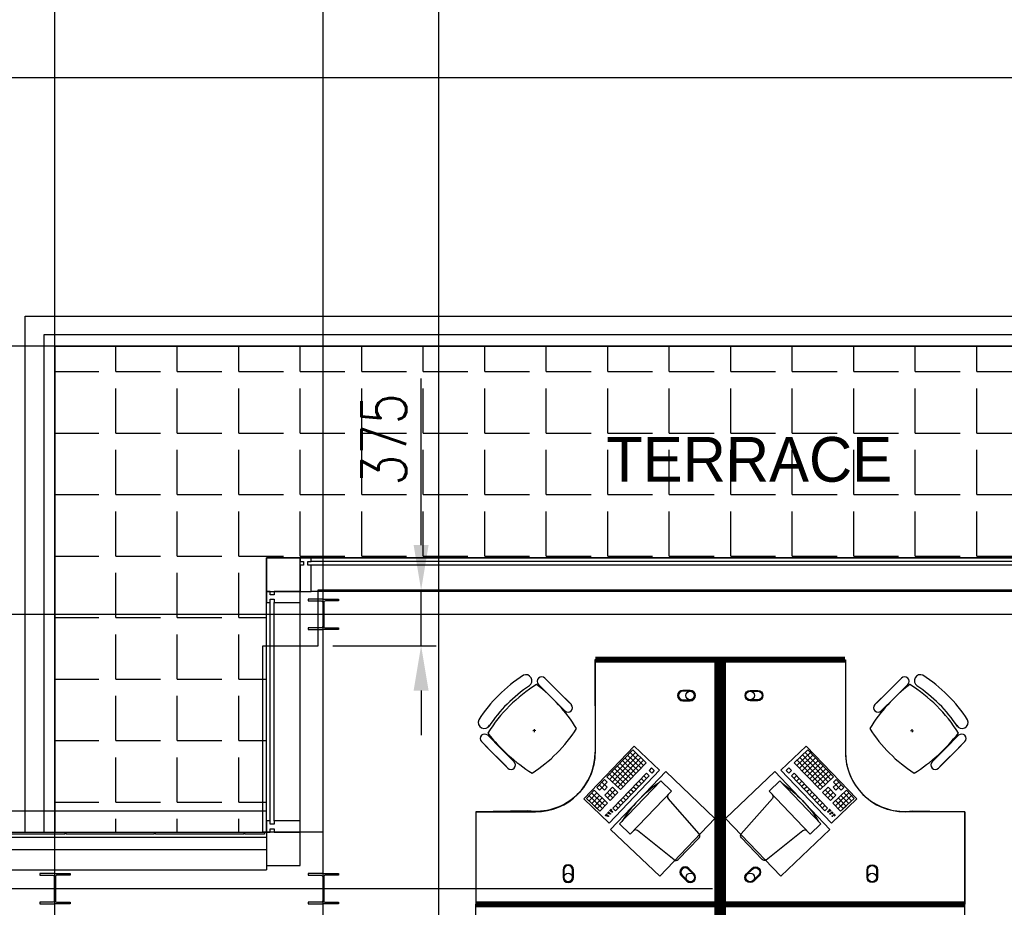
# Model space of a CAD drawing. Header units: millimetres. Extents: x -312551 to 250764, y -35891 to 59426.
# Tile 229 of 256: x 93872 to 100475, y 47920 to 53873. Entities that reach past the tile are written whole.
import ezdxf

# ---------------------------------------------------------------- set-up
doc = ezdxf.new("R2010")
doc.units = ezdxf.units.MM
doc.header["$LTSCALE"] = 2.5
for name, color, linetype in [('curtain walling', 7, 'Continuous'), ('FO-00 - FURN$0$FURNITURE', 22, 'Continuous'), ('FO-00 - FURN$0$SP-01$0$FIT-OUT$0$FURNITURE', 22, 'Continuous'), ('GLAZING', 1, 'Continuous'), ('NF ARCH', 4, 'Continuous'), ('NF-AS BUILT', 7, 'Continuous'), ('NF-AS BUILT DIMS', 4, 'Continuous'), ('NF-GRIDS', 252, 'Continuous'), ('NF-Steel columns', 6, 'Continuous'), ('TERR TILE 600', 160, 'Continuous'), ('Terrace', 6, 'Continuous'), ('Terracotta Tile', 30, 'Continuous'), ('Text', 7, 'Continuous')]:
    doc.layers.add(name, color=color, linetype=linetype)
doc.styles.add('ROMANS', font='romans.shx', dxfattribs={"width": 0.8})
doc.dimstyles.new('100NFDIM', dxfattribs={"dimscale": 100, "dimtxt": 3, "dimasz": 3, "dimexe": 1, "dimexo": 1, "dimgap": 1, "dimtad": 1, "dimdec": 0, "dimdsep": 46, "dimtxsty": 'ROMANS', "dimcen": 3, "dimclrd": 4, "dimclre": 4, "dimclrt": 1, "dimaunit": 1, "dimadec": 0, "dimazin": 0, "dimtfac": 1, "dimtdec": 0, "dimtmove": 0, "dimatfit": 3, "dimfxl": 0, "dimtolj": 1, "dimarcsym": 0})

# ---------------------------------------------------------------- blocks, each defined once
blk = doc.blocks.new('*D22')
at = {"layer": 'Defpoints', "color": 0}
for p in [(95907.8, 50049.5), (96564.1, 50049.5), (95872.8, 49674.5)]:
    blk.add_point(p, dxfattribs=at)
at = {"layer": 'NF-AS BUILT DIMS', "color": 4, "lineweight": -2}
for p, q in [((96564.1, 50349.5), (96564.1, 51466.6)), ((96007.8, 50049.5), (96664.1, 50049.5)), ((96564.1, 49674.5), (96564.1, 50049.5)), ((95972.8, 49674.5), (96664.1, 49674.5)), ((96564.1, 49374.5), (96564.1, 49074.5))]:
    blk.add_line(p, q, dxfattribs=at)
at = {"layer": 'NF-AS BUILT DIMS', "color": 4}
for points in [[(96514.1, 50349.5), (96614.1, 50349.5), (96564.1, 50049.5)], [(96514.1, 49374.5), (96614.1, 49374.5), (96564.1, 49674.5)]]:
    blk.add_solid(points, dxfattribs=at)
at = {"layer": 'NF-AS BUILT DIMS', "color": 1, "insert": (96314.1, 51058), "char_height": 300, "attachment_point": 5, "rotation": 90, "style": 'ROMANS'}
blk.add_mtext('\\A1;375', dxfattribs=at)
blk = doc.blocks.new('FO-00 - FURN$0$SP-01$0$FIT-OUT$0$PC')
at = {"layer": 'FO-00 - FURN$0$SP-01$0$FIT-OUT$0$FURNITURE', "linetype": 'Continuous'}
for p, q in [((241.8, -93.1), (98, -236.8)), ((268.8, -92), (509.4, -294.6)), ((96.9, -263.9), (299.5, -504.5))]:
    blk.add_line(p, q, dxfattribs=at)
blk.add_lwpolyline([(276, -553.9), (346.7, -624.6), (629.5, -341.8), (558.8, -271)], close=True, dxfattribs=at)
for centre, radius, start, end in [((255.9, -107.2), 20, 49.89909, 135), ((112.2, -251), 20, 135, 220.10091), ((522.3, -279.3), 20, 229.89909, 315), ((-109.9, 114.8), 864, 303.17791, 326.82209), ((284.2, -517.4), 20, 315, 40.10091)]:
    blk.add_arc(centre, radius, start, end, dxfattribs=at)

msp = doc.modelspace()

# ---------------------------------------------------------------- hatches: boundary and pattern name
at = {"layer": 'Terrace'}
h = msp.add_hatch(dxfattribs=at)
h.set_pattern_fill('ANGLE', color=256, scale=1500, style=0)
h.set_pattern_definition([(0, (-2071521.74, -4242199.36), (0, 412.5), [300, -112.5]), (90, (-2071521.74, -4242199.36), (-412.5, 3e-14), [300, -112.5])])
h.paths.add_polyline_path([(94107.8, 48425.2), (95527.8, 48425.2), (95527.8, 50264.5), (102886.8, 50264.5), (102886.8, 51684.5), (94107.8, 51684.5)])

# ---------------------------------------------------------------- linework, layer by layer
for p, q in [((95527.8, 48388.2), (92382.8, 48388.2)), ((92382.8, 48308.2), (95527.8, 48308.2)), ((92382.8, 48171.2), (95527.8, 48171.2)), ((95527.8, 48200.2), (95527.8, 48171.2))]:
    msp.add_line(p, q)
at = {"layer": 'curtain walling'}
for points in [[(95752.8, 50264.5), (95527.8, 50264.5), (95527.8, 50039.5), (95752.8, 50039.6)], [(95527.8, 48200.2), (95752.8, 48200.2), (95752.8, 48425.2), (95527.8, 48425.2)]]:
    msp.add_lwpolyline(points, close=True, dxfattribs=at)
for points in [[(95752.8, 50239.6), (95775.3, 50239.6), (95775.3, 50214.6), (95752.8, 50214.6), (95752.8, 50039.6), (95827.8, 50039.6), (95827.8, 50214.6), (95805.3, 50214.6), (95805.3, 50239.6), (95827.8, 50239.6), (95827.8, 50264.6), (95752.8, 50264.6), (95752.8, 50239.6)], [(95552.8, 49964.5), (95552.8, 49987), (95577.8, 49987), (95577.8, 49964.5), (95752.8, 49964.5), (95752.8, 50039.5), (95577.8, 50039.5), (95577.8, 50017), (95552.8, 50017), (95552.8, 50039.5), (95527.8, 50039.5), (95527.8, 49964.5), (95552.8, 49964.5)], [(95552.8, 48425.2), (95552.8, 48447.7), (95577.8, 48447.7), (95577.8, 48425.2), (95752.8, 48425.2), (95752.8, 48500.2), (95577.8, 48500.2), (95577.8, 48477.7), (95552.8, 48477.7), (95552.8, 48500.2), (95527.8, 48500.2), (95527.8, 48425.2), (95552.8, 48425.2)]]:
    msp.add_lwpolyline(points, dxfattribs=at)
at = {"layer": 'FO-00 - FURN$0$FURNITURE'}
for p, q in [((97730.7, 49560.5, 0), (97730.7, 48960.5, 0)), ((99409.8, 49560.5, 0), (99409.8, 48960.5, 0)), ((97290.4, 49406.9, 0), (97290.4, 49406.8, 0)), ((97351.9, 49414.8, 0), (97440.5, 49326.2, 0)), ((97394.4, 49457.3, 0), (97483, 49368.7, 0)), ((97561.8, 49289.8, 0), (97420.4, 49431.2, 0)), ((99617.7, 49289.8, 0), (99759.2, 49431.2, 0)), ((99785.2, 49457.3, 0), (99696.6, 49368.7, 0)), ((99827.6, 49414.8, 0), (99739, 49326.2, 0)), ((99889.2, 49406.9, 0), (99889.1, 49406.8, 0)), ((97519.4, 49247.4, 0), (97378, 49388.8, 0)), ((97571.6, 49280.1, 0), (97483, 49368.7, 0)), ((99608, 49280.1, 0), (99696.6, 49368.7, 0)), ((99660.2, 49247.4, 0), (99801.6, 49388.8, 0)), ((97529.1, 49237.6, 0), (97440.5, 49326.2, 0)), ((99650.4, 49237.6, 0), (99739, 49326.2, 0)), ((97011, 49073.9, 0), (97099.6, 48985.3, 0)), ((97332.9, 49105.4, 0), (97312.9, 49104.4, 0)), ((97323.4, 49114.9, 0), (97322.4, 49094.9, 0)), ((99846.6, 49105.4, 0), (99866.6, 49104.4, 0)), ((99856.1, 49114.9, 0), (99857.1, 49094.9, 0)), ((100168.6, 49073.9, 0), (100080, 48985.3, 0)), ((96968.6, 49031.5, 0), (97057.2, 48942.9, 0)), ((97136, 48864, 0), (96994.6, 49005.4, 0)), ((97654.9, 48647.2, 0), (97993.1, 49001.7, 0)), ((97993.1, 49001.7, 0), (98163.2, 48839.5, 0)), ((97993.1, 49001.7, 0), (98163.2, 48839.5, 0)), ((97993.1, 49001.7, 0), (98163.2, 48839.5, 0)), ((99147.4, 49001.7, 0), (98977.4, 48839.5, 0)), ((99147.4, 49001.7, 0), (98977.4, 48839.5, 0)), ((99147.4, 49001.7, 0), (98977.4, 48839.5, 0)), ((99485.7, 48647.2, 0), (99147.4, 49001.7, 0)), ((100043.5, 48864, 0), (100185, 49005.4, 0)), ((100211, 49031.5, 0), (100122.4, 48942.9, 0)), ((97145.8, 48854.3, 0), (97057.2, 48942.9, 0)), ((97188.2, 48896.7, 0), (97099.6, 48985.3, 0)), ((97983.1, 48976.8, 0), (97810.5, 48795.9, 0)), ((98001.2, 48959.5, 0), (97828.6, 48778.6, 0)), ((98019.3, 48942.2, 0), (97846.7, 48761.4, 0)), ((97948.6, 48940.6, 0), (98039, 48854.3, 0)), ((97965.9, 48958.7, 0), (98056.3, 48872.4, 0)), ((97983.1, 48976.8, 0), (98073.6, 48890.5, 0)), ((97983.1, 48976.8, 0), (98073.6, 48890.5, 0)), ((97983.1, 48976.8, 0), (98073.6, 48890.5, 0)), ((99157.4, 48976.8, 0), (99067, 48890.5, 0)), ((99157.4, 48976.8, 0), (99067, 48890.5, 0)), ((99157.4, 48976.8, 0), (99067, 48890.5, 0)), ((99174.7, 48958.7, 0), (99084.3, 48872.4, 0)), ((99191.9, 48940.6, 0), (99101.5, 48854.3, 0)), ((99121.3, 48942.2, 0), (99293.8, 48761.4, 0)), ((99139.3, 48959.5, 0), (99311.9, 48778.6, 0)), ((99157.4, 48976.8, 0), (99330, 48795.9, 0)), ((99991.4, 48896.7, 0), (100080, 48985.3, 0)), ((100033.8, 48854.3, 0), (100122.4, 48942.9, 0)), ((98037.4, 48925, 0), (97864.8, 48744.1, 0)), ((97879.6, 48868.2, 0), (97970, 48781.9, 0)), ((98055.5, 48907.7, 0), (97882.9, 48726.9, 0)), ((97896.8, 48886.3, 0), (97987.3, 48800, 0)), ((98073.6, 48890.5, 0), (97901, 48709.6, 0)), ((97914.1, 48904.4, 0), (98004.5, 48818.1, 0)), ((97931.3, 48922.5, 0), (98021.8, 48836.2, 0)), ((99067, 48890.5, 0), (99239.6, 48709.6, 0)), ((99085.1, 48907.7, 0), (99257.7, 48726.9, 0)), ((99103.2, 48925, 0), (99275.8, 48744.1, 0)), ((99209.2, 48922.5, 0), (99118.8, 48836.2, 0)), ((99226.5, 48904.4, 0), (99136, 48818.1, 0)), ((99243.7, 48886.3, 0), (99153.3, 48800, 0)), ((99261, 48868.2, 0), (99170.5, 48781.9, 0)), ((98163.2, 48839.5, 0), (97824.9, 48485, 0)), ((97827.8, 48814, 0), (97918.2, 48727.7, 0)), ((97845.1, 48832.1, 0), (97935.5, 48745.8, 0)), ((98075.2, 48819.8, 0), (97850.8, 48584.6, 0)), ((97862.3, 48850.1, 0), (97952.7, 48763.9, 0)), ((98093.3, 48802.5, 0), (97868.9, 48567.4, 0)), ((98058, 48801.7, 0), (98076, 48784.4, 0)), ((98075.2, 48819.8, 0), (98093.3, 48802.5, 0)), ((98109.7, 48855.9, 0), (98092.5, 48837.9, 0)), ((98092.5, 48837.9, 0), (98110.6, 48820.6, 0)), ((98109.7, 48855.9, 0), (98127.8, 48838.7, 0)), ((98109.7, 48855.9, 0), (98127.8, 48838.7, 0)), ((98109.7, 48855.9, 0), (98127.8, 48838.7, 0)), ((98127.8, 48838.7, 0), (98110.6, 48820.6, 0)), ((98977.4, 48839.5, 0), (99315.7, 48485, 0)), ((99030.8, 48855.9, 0), (99012.7, 48838.7, 0)), ((99030.8, 48855.9, 0), (99012.7, 48838.7, 0)), ((99030.8, 48855.9, 0), (99012.7, 48838.7, 0)), ((99012.7, 48838.7, 0), (99030, 48820.6, 0)), ((99048.1, 48837.9, 0), (99030, 48820.6, 0)), ((99030.8, 48855.9, 0), (99048.1, 48837.9, 0)), ((99065.3, 48819.8, 0), (99047.3, 48802.5, 0)), ((99047.3, 48802.5, 0), (99271.6, 48567.4, 0)), ((99082.6, 48801.7, 0), (99064.5, 48784.4, 0)), ((99065.3, 48819.8, 0), (99289.7, 48584.6, 0)), ((99278.2, 48850.1, 0), (99187.8, 48763.9, 0)), ((99295.5, 48832.1, 0), (99205.1, 48745.8, 0)), ((99312.8, 48814, 0), (99222.3, 48727.7, 0)), ((97793.3, 48777.8, 0), (97741.5, 48723.5, 0)), ((97758.8, 48741.6, 0), (97794.9, 48707.1, 0)), ((97811.4, 48760.5, 0), (97759.6, 48706.3, 0)), ((97776, 48759.7, 0), (97812.2, 48725.2, 0)), ((97793.3, 48777.8, 0), (97811.4, 48760.5, 0)), ((97810.5, 48795.9, 0), (97901, 48709.6, 0)), ((98006.2, 48747.4, 0), (98024.3, 48730.2, 0)), ((98023.4, 48765.5, 0), (98041.5, 48748.2, 0)), ((98040.7, 48783.6, 0), (98058.8, 48766.3, 0)), ((99099.9, 48783.6, 0), (99081.8, 48766.3, 0)), ((99117.1, 48765.5, 0), (99099, 48748.2, 0)), ((99134.4, 48747.4, 0), (99116.3, 48730.2, 0)), ((99330, 48795.9, 0), (99239.6, 48709.6, 0)), ((99364.5, 48759.7, 0), (99328.4, 48725.2, 0)), ((99347.3, 48777.8, 0), (99329.2, 48760.5, 0)), ((99329.2, 48760.5, 0), (99381, 48706.3, 0)), ((99381.8, 48741.6, 0), (99345.6, 48707.1, 0)), ((99347.3, 48777.8, 0), (99399.1, 48723.5, 0)), ((97724.2, 48705.5, 0), (97672.5, 48651.2, 0)), ((97689.7, 48669.3, 0), (97762.1, 48600.2, 0)), ((97742.3, 48688.2, 0), (97690.5, 48633.9, 0)), ((97707, 48687.4, 0), (97779.3, 48618.3, 0)), ((97760.4, 48670.9, 0), (97708.6, 48616.7, 0)), ((97724.2, 48705.5, 0), (97814.7, 48619.2, 0)), ((97741.5, 48723.5, 0), (97759.6, 48706.3, 0)), ((97812.2, 48725.2, 0), (97794.9, 48707.1, 0)), ((97847.5, 48726, 0), (97795.8, 48671.8, 0)), ((97795.8, 48671.8, 0), (97831.9, 48637.2, 0)), ((97813, 48689.9, 0), (97849.2, 48655.3, 0)), ((97865.6, 48708.8, 0), (97813.8, 48654.5, 0)), ((97830.3, 48707.9, 0), (97866.4, 48673.4, 0)), ((97883.7, 48691.5, 0), (97831.9, 48637.2, 0)), ((97847.5, 48726, 0), (97883.7, 48691.5, 0)), ((97937.1, 48675.1, 0), (97955.2, 48657.8, 0)), ((97954.4, 48693.2, 0), (97972.5, 48675.9, 0)), ((97971.7, 48711.2, 0), (97989.7, 48694, 0)), ((97988.9, 48729.3, 0), (98007, 48712.1, 0)), ((99151.6, 48729.3, 0), (99133.5, 48712.1, 0)), ((99168.9, 48711.2, 0), (99150.8, 48694, 0)), ((99186.2, 48693.2, 0), (99168.1, 48675.9, 0)), ((99203.4, 48675.1, 0), (99185.3, 48657.8, 0)), ((99293, 48726, 0), (99256.8, 48691.5, 0)), ((99256.8, 48691.5, 0), (99308.6, 48637.2, 0)), ((99310.3, 48707.9, 0), (99274.1, 48673.4, 0)), ((99274.9, 48708.8, 0), (99326.7, 48654.5, 0)), ((99327.5, 48689.9, 0), (99291.4, 48655.3, 0)), ((99293, 48726, 0), (99344.8, 48671.8, 0)), ((99344.8, 48671.8, 0), (99308.6, 48637.2, 0)), ((99416.3, 48705.5, 0), (99325.9, 48619.2, 0)), ((99328.4, 48725.2, 0), (99345.6, 48707.1, 0)), ((99433.6, 48687.4, 0), (99361.2, 48618.3, 0)), ((99450.8, 48669.3, 0), (99378.5, 48600.2, 0)), ((99380.1, 48670.9, 0), (99431.9, 48616.7, 0)), ((99399.1, 48723.5, 0), (99381, 48706.3, 0)), ((99398.2, 48688.2, 0), (99450, 48633.9, 0)), ((99416.3, 48705.5, 0), (99468.1, 48651.2, 0)), ((97824.9, 48485, 0), (97654.9, 48647.2, 0)), ((97672.5, 48651.2, 0), (97744.8, 48582.2, 0)), ((97778.5, 48653.7, 0), (97726.7, 48599.4, 0)), ((97778.5, 48653.7, 0), (97726.7, 48599.4, 0)), ((97744, 48617.5, 0), (97780.1, 48583, 0)), ((97796.6, 48636.4, 0), (97744.8, 48582.2, 0)), ((97796.6, 48636.4, 0), (97744.8, 48582.2, 0)), ((97761.2, 48635.6, 0), (97797.4, 48601.1, 0)), ((97814.7, 48619.2, 0), (97762.9, 48564.9, 0)), ((97868.1, 48602.7, 0), (97886.2, 48585.5, 0)), ((97885.4, 48620.8, 0), (97903.4, 48603.6, 0)), ((97902.6, 48638.9, 0), (97920.7, 48621.6, 0)), ((97919.9, 48657, 0), (97938, 48639.7, 0)), ((99220.7, 48657, 0), (99202.6, 48639.7, 0)), ((99237.9, 48638.9, 0), (99219.8, 48621.6, 0)), ((99255.2, 48620.8, 0), (99237.1, 48603.6, 0)), ((99272.4, 48602.7, 0), (99254.4, 48585.5, 0)), ((99315.7, 48485, 0), (99485.7, 48647.2, 0)), ((99325.9, 48619.2, 0), (99377.7, 48564.9, 0)), ((99379.3, 48635.6, 0), (99343.1, 48601.1, 0)), ((99344, 48636.4, 0), (99395.7, 48582.2, 0)), ((99344, 48636.4, 0), (99395.7, 48582.2, 0)), ((99396.6, 48617.5, 0), (99360.4, 48583, 0)), ((99362.1, 48653.7, 0), (99413.8, 48599.4, 0)), ((99362.1, 48653.7, 0), (99413.8, 48599.4, 0)), ((99468.1, 48651.2, 0), (99395.7, 48582.2, 0)), ((96930.7, 48560.5, 0), (97330.7, 48560.5, 0)), ((97726.7, 48599.4, 0), (97762.9, 48564.9, 0)), ((97808.6, 48546.6, 0), (97798.2, 48535.6, 0)), ((97810.1, 48545.2, 0), (97799.6, 48534.2, 0)), ((97811.5, 48543.8, 0), (97801, 48532.9, 0)), ((97813, 48542.4, 0), (97802.5, 48531.5, 0)), ((97823.2, 48561.9, 0), (97813.6, 48551.8, 0)), ((97824.7, 48560.5, 0), (97815.1, 48550.4, 0)), ((97826.1, 48559.1, 0), (97816.5, 48549, 0)), ((97827.5, 48557.7, 0), (97817.9, 48547.7, 0)), ((97839.2, 48578.9, 0), (97828.2, 48567.4, 0)), ((97840.6, 48577.6, 0), (97829.6, 48566, 0)), ((97842.1, 48576.2, 0), (97831.1, 48564.7, 0)), ((97843.5, 48574.8, 0), (97832.5, 48563.3, 0)), ((97850.8, 48584.6, 0), (97868.9, 48567.4, 0)), ((99289.7, 48584.6, 0), (99271.6, 48567.4, 0)), ((99297, 48574.8, 0), (99308, 48563.3, 0)), ((99298.5, 48576.2, 0), (99309.5, 48564.7, 0)), ((99299.9, 48577.6, 0), (99310.9, 48566, 0)), ((99301.4, 48578.9, 0), (99312.4, 48567.4, 0)), ((99313, 48557.7, 0), (99322.6, 48547.7, 0)), ((99314.4, 48559.1, 0), (99324, 48549, 0)), ((99315.9, 48560.5, 0), (99325.5, 48550.4, 0)), ((99317.3, 48561.9, 0), (99326.9, 48551.8, 0)), ((99327.6, 48542.4, 0), (99338.1, 48531.5, 0)), ((99329, 48543.8, 0), (99339.5, 48532.9, 0)), ((99330.5, 48545.2, 0), (99340.9, 48534.2, 0)), ((99331.9, 48546.6, 0), (99342.4, 48535.6, 0)), ((99413.8, 48599.4, 0), (99377.7, 48564.9, 0)), ((100209.8, 48560.5, 0), (99809.8, 48560.5, 0)), ((100209.8, 47960.5, 0), (100209.8, 48560.5, 0))]:
    msp.add_line(p, q, dxfattribs=at)
at = {"layer": 'FO-00 - FURN$0$FURNITURE', "const_width": 40, "elevation": 0}
for points in [[(96930.7, 47940.5), (98550.7, 47940.5), (98550.7, 49580.4), (97733, 49580.4)], [(100209.8, 47940.5), (98589.8, 47940.5), (98589.8, 49580.4), (99407.6, 49580.4)], [(96930.7, 47940.5), (98550.7, 47940.5), (98550.7, 46300.6), (97732.9, 46300.6)], [(100209.8, 47940.5), (98589.8, 47940.5), (98589.8, 46300.6), (99407.6, 46300.6)]]:
    msp.add_lwpolyline(points, dxfattribs=at)
at = {"layer": 'FO-00 - FURN$0$FURNITURE', "elevation": 0}
for points in [[(97729.5, 49579.5), (97730.7, 48960.5, -0.455459), (97280.8, 48567.4), (96930.7, 48560.5), (96930.7, 47940.5), (98550.7, 47940.5), (98550.7, 49580.4)], [(99411, 49579.5), (99409.8, 48960.5, 0.455459), (99859.8, 48567.4), (100209.8, 48560.5), (100209.8, 47940.5), (98589.8, 47940.5), (98589.8, 49580.4)], [(98319, 49375.5, 1), (98319, 49305.5), (98369, 49305.5, 1), (98369, 49375.5)], [(98319, 49369.5, 1), (98319, 49311.5), (98369, 49311.5, 1), (98369, 49369.5)], [(98821.5, 49375.5, -1), (98821.5, 49305.5), (98771.5, 49305.5, -1), (98771.5, 49375.5)], [(98821.5, 49369.5, -1), (98821.5, 49311.5), (98771.5, 49311.5, -1), (98771.5, 49369.5)], [(97585.7, 48171, 1), (97515.7, 48171), (97515.7, 48121, 1), (97585.7, 48121)], [(99554.8, 48171, -1), (99624.8, 48171), (99624.8, 48121, -1), (99554.8, 48121)], [(97579.7, 48171, 1), (97521.7, 48171), (97521.7, 48121, 1), (97579.7, 48121)], [(98359.2, 48181.3, 1), (98309.7, 48131.8), (98345.1, 48096.5, 1), (98394.6, 48146)], [(98355, 48177.1, 1), (98313.9, 48136.1), (98349.3, 48100.7, 1), (98390.3, 48141.7)], [(98781.3, 48181.3, -1), (98830.8, 48131.8), (98795.5, 48096.5, -1), (98746, 48146)], [(98785.6, 48177.1, -1), (98826.6, 48136.1), (98791.2, 48100.7, -1), (98750.2, 48141.7)], [(99560.8, 48171, -1), (99618.8, 48171), (99618.8, 48121, -1), (99560.8, 48121)], [(97729.5, 46301.4), (97730.7, 46920.5, 0.455459), (97280.8, 47313.5), (96930.7, 47320.5), (96930.7, 47940.5), (98550.7, 47940.5), (98550.7, 46300.6)], [(99411, 46301.4), (99409.8, 46920.5, -0.455459), (99859.7, 47313.5), (100209.8, 47320.5), (100209.8, 47940.5), (98589.8, 47940.5), (98589.8, 46300.6)]]:
    msp.add_lwpolyline(points, format="xyb", close=True, dxfattribs=at)
for points in [[(98204.7, 48831), (97834.6, 48443.2), (98164.5, 48128.4), (98534.6, 48516.2)], [(98935.9, 48831), (99305.9, 48443.2), (98976, 48128.4), (98606, 48516.2)]]:
    msp.add_lwpolyline(points, close=True, dxfattribs=at)
at = {"layer": 'FO-00 - FURN$0$FURNITURE'}
for centre, radius in [((98369, 49340.5, 0), 29), ((98771.5, 49340.5, 0), 29), ((97818.5, 48532.6, 0), 3), ((97832.3, 48547.1, 0), 3), ((97846.1, 48561.5, 0), 3), ((99294.5, 48561.5, 0), 3), ((99308.3, 48547.1, 0), 3), ((99322.1, 48532.6, 0), 3), ((97550.7, 48121, 0), 29), ((98369.8, 48121.2, 0), 29), ((98770.7, 48121.2, 0), 29), ((99589.8, 48121, 0), 29)]:
    msp.add_circle(centre, radius, dxfattribs=at)
for centre, radius, start, end in [((97791.4, 48635.9, 0), 1000, 122.78732, 147.21305), ((97267, 49440, 0), 40.4, 305.20982, 115.06842), ((97373.1, 49436.1, 0), 30, 45.00019, 225.00019), ((99806.4, 49436.1, 0), 30, 314.99981, 134.99981), ((99912.5, 49440, 0), 40.4, 64.93158, 234.79018), ((99388.1, 48635.9, 0), 1000, 32.78695, 57.21268), ((97862.8, 48563, 0), 1000, 121.61039, 148.25865), ((97848.7, 48577.1, 0), 1000, 123.93667, 146.14435), ((96651.5, 48520.9, 0), 1127.4, 32.06044, 52.44572), ((100528.1, 48520.9, 0), 1127.4, 127.55428, 147.93956), ((99316.8, 48563, 0), 1000, 31.74135, 58.38961), ((99330.8, 48577.1, 0), 1000, 33.85565, 56.06333), ((97550.3, 49258.9, 0), 30, 225.00019, 45.00019), ((99629.2, 49258.9, 0), 30, 134.99981, 314.99981), ((96987.4, 49160.3, 0), 40.4, 154.93196, 331.98006), ((100192.2, 49160.3, 0), 40.4, 208.01994, 25.06804), ((96989.8, 49052.7, 0), 30, 45.00019, 225.00019), ((97906.5, 49775.9, 0), 1127.4, 217.52757, 237.96558), ((96765.8, 49660.1, 0), 1000, 302.8675, 327.2662), ((100413.8, 49660.1, 0), 1000, 212.7338, 237.1325), ((99273.1, 49775.9, 0), 1127.4, 302.03442, 322.47243), ((100189.8, 49052.7, 0), 30, 314.99981, 134.99981), ((97330.7, 48960.5, 0), 400, 270.00019, 0.00019), ((99809.8, 48960.5, 0), 400, 179.99981, 269.99981), ((97167, 48875.5, 0), 30, 225.00019, 45.00019), ((100012.6, 48875.5, 0), 30, 134.99981, 314.99981)]:
    msp.add_arc(centre, radius, start, end, dxfattribs=at)
at = {"layer": 'GLAZING'}
for p, q in [((102811.8, 50264.5), (95827.8, 50264.6)), ((102811.8, 50239.5), (95827.8, 50239.5)), ((102811.8, 50214.5), (95827.8, 50214.5)), ((102886.8, 50039.5), (95827.8, 50039.5)), ((95527.8, 48500.2), (95527.8, 49964.5)), ((95552.8, 48500.2), (95552.8, 49964.5)), ((95577.8, 48500.2), (95577.8, 49964.5)), ((95752.8, 48500.2), (95752.8, 49964.5))]:
    msp.add_line(p, q, dxfattribs=at)
at = {"layer": 'NF ARCH'}
for p, q in [((93907.8, 48425.2), (93907.8, 51884.5)), ((93907.8, 51884.5), (102886.8, 51884.5)), ((93907.8, 51884.5), (102886.8, 51884.5)), ((93907.8, 48425.2), (93907.8, 51884.5)), ((94032.8, 51759.5), (94032.8, 48425.2)), ((102886.8, 51759.5), (94032.8, 51759.5)), ((102886.8, 51759.5), (94032.8, 51759.5)), ((94032.8, 51759.5), (94032.8, 48425.2)), ((94107.8, 48425.2), (94107.8, 51684.5)), ((94107.8, 51684.5), (102886.8, 51684.5)), ((94107.8, 51684.5), (102886.8, 51684.5)), ((94107.8, 48425.2), (94107.8, 51684.5))]:
    msp.add_line(p, q, dxfattribs=at)
at = {"layer": 'NF-AS BUILT'}
for p, q in [((95872.8, 49674.5), (95872.8, 50049.5)), ((95872.8, 50049.5), (102874.3, 50049.5)), ((95502.8, 48425.2), (95502.8, 49674.5)), ((95502.8, 49674.5), (95872.8, 49674.5)), ((95907.8, 48425.2), (95502.8, 48425.2)), ((95907.8, 47835.2), (95907.8, 48425.2))]:
    msp.add_line(p, q, dxfattribs=at)
at = {"layer": 'NF-GRIDS'}
for p, q in [((94107.8, 24746.9), (94107.8, 58409.3)), ((95907.8, 24746.9), (95907.8, 58409.3)), ((96682.8, -27784), (96682.8, 58409.3)), ((164549.8, 53484.5), (84521.8, 53484.5)), ((164549.8, 51684.5), (84521.8, 51684.5)), ((164549.8, 49884.5), (84521.8, 49884.5)), ((98518.9, 48045.2), (83284.5, 48045.2))]:
    msp.add_line(p, q, dxfattribs=at)
at = {"layer": 'NF-Steel columns', "color": 2}
for points in [[(95907.8, 49986.1), (95806.2, 49986.1), (95806.2, 49975.1), (95893.4, 49975.1, -0.414214), (95904.1, 49964.4), (95904.1, 49804.6, -0.414214), (95893.4, 49793.9), (95806.2, 49793.9), (95806.2, 49782.9), (95907.8, 49782.9)], [(95907.8, 49986.1), (96009.4, 49986.1), (96009.4, 49975.1), (95922.1, 49975.1, 0.414214), (95911.4, 49964.4), (95911.4, 49804.6, 0.414214), (95922.1, 49793.9), (96009.4, 49793.9), (96009.4, 49782.9), (95907.8, 49782.9)], [(94107.8, 48146.8), (94006.2, 48146.8), (94006.2, 48135.8), (94093.4, 48135.8, -0.414214), (94104.1, 48125.1), (94104.1, 47965.3, -0.414214), (94093.4, 47954.6), (94006.2, 47954.6), (94006.2, 47943.6), (94107.8, 47943.6)], [(94107.8, 48146.8), (94209.4, 48146.8), (94209.4, 48135.8), (94122.1, 48135.8, 0.414214), (94111.4, 48125.1), (94111.4, 47965.3, 0.414214), (94122.1, 47954.6), (94209.4, 47954.6), (94209.4, 47943.6), (94107.8, 47943.6)], [(95907.8, 48146.8), (95806.2, 48146.8), (95806.2, 48135.8), (95893.4, 48135.8, -0.414214), (95904.1, 48125.1), (95904.1, 47965.3, -0.414214), (95893.4, 47954.6), (95806.2, 47954.6), (95806.2, 47943.6), (95907.8, 47943.6)], [(95907.8, 48146.8), (96009.4, 48146.8), (96009.4, 48135.8), (95922.1, 48135.8, 0.414214), (95911.4, 48125.1), (95911.4, 47965.3, 0.414214), (95922.1, 47954.6), (96009.4, 47954.6), (96009.4, 47943.6), (95907.8, 47943.6)]]:
    msp.add_lwpolyline(points, format="xyb", dxfattribs=at)
at = {"layer": 'TERR TILE 600'}
for p, q in [((95527.8, 48425.2), (95527.8, 48708.7)), ((95527.8, 48565), (92382.8, 48565))]:
    msp.add_line(p, q, dxfattribs=at)
at = {"layer": 'Terrace'}
msp.add_lwpolyline([(94107.8, 48425.2), (95527.8, 48425.2), (95527.8, 50264.5), (102886.8, 50264.5), (102886.8, 51684.5), (94107.8, 51684.5)], close=True, dxfattribs=at)
at = {"layer": 'Terracotta Tile'}
for points in [[(94174.8, 48410.2), (93582.8, 48410.2), (93582.8, 48425.2), (94174.8, 48425.2)], [(94774.8, 48410.2), (94182.8, 48410.2), (94182.8, 48425.2), (94774.8, 48425.2)], [(95374.8, 48410.2), (94782.8, 48410.2), (94782.8, 48425.2), (95374.8, 48425.2)], [(95514.8, 48410.2), (95382.8, 48410.2), (95382.8, 48425.2), (95514.8, 48425.2)]]:
    msp.add_lwpolyline(points, close=True, dxfattribs=at)

# ---------------------------------------------------------------- block references
at = {"layer": 'FO-00 - FURN$0$FURNITURE', "extrusion": (-2.60602e-30, 6.3055e-29, -1), "xscale": -1, "zscale": -1, "rotation": 178.6594780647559}
msp.add_blockref('FO-00 - FURN$0$SP-01$0$FIT-OUT$0$PC', (-98532.2, 48152.8, 0), dxfattribs=at)
at = {"layer": 'FO-00 - FURN$0$FURNITURE', "xscale": -1, "rotation": 178.6594780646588}
msp.add_blockref('FO-00 - FURN$0$SP-01$0$FIT-OUT$0$PC', (98608.4, 48152.8, 0), dxfattribs=at)

# ---------------------------------------------------------------- texts
at = {"layer": 'Text'}
msp.add_text('TERRACE', height=300, dxfattribs=at).set_placement((97805.9, 50774.7))

# ---------------------------------------------------------------- dimensions: what is measured, and where the dimension line sits
at = {"layer": 'NF-AS BUILT DIMS'}
dim = msp.add_linear_dim(base=(96564.1, 50049.5), p1=(95872.8, 49674.5), p2=(95907.8, 50049.5), angle=90, dimstyle='100NFDIM', dxfattribs=at)
dim.commit()
dim.dimension.update_dxf_attribs({"geometry": '*D22', "text_midpoint": (96314.1, 51058)})

doc.saveas('drawing.dxf')
